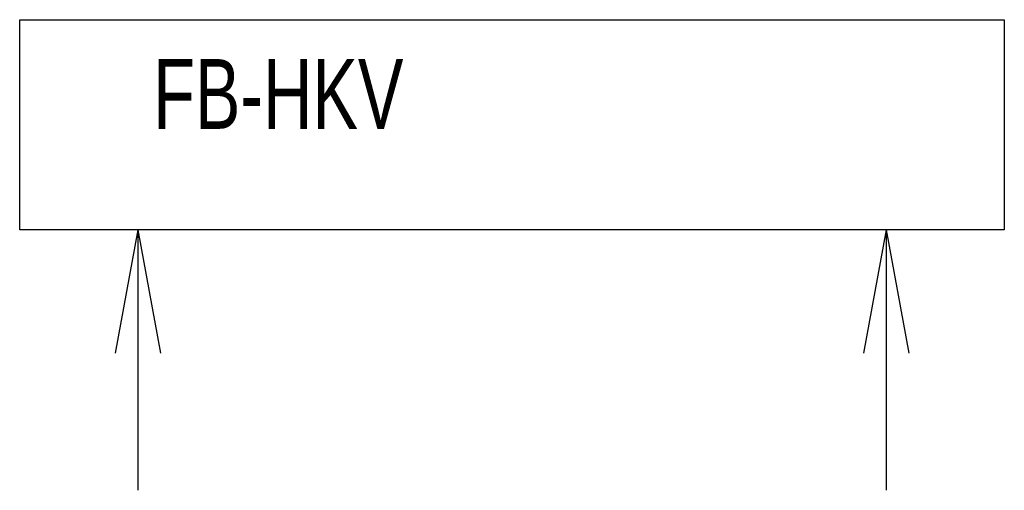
# Model space of a CAD drawing. Header units: metres. Extents: x 1306 to 1412, y -79 to 41.
# Tile 36 of 256: x 1380.868 to 1381.618, y -63.738 to -63.38. Entities that reach past the tile are written whole.
import ezdxf

# ---------------------------------------------------------------- set-up
doc = ezdxf.new("R2010")
doc.units = ezdxf.units.M
doc.linetypes.add('AUSGEZOGEN', pattern=[0])
doc.layers.add('XR$8$Heizung', color=4, linetype='AUSGEZOGEN', lineweight=13)
doc.styles.add('ARIAL', font='arial.ttf')

msp = doc.modelspace()

# ---------------------------------------------------------------- linework, layer by layer
at = {"layer": 'XR$8$Heizung', "color": 61, "linetype": 'AUSGEZOGEN', "lineweight": -3, "transparency": 33554687}
for p, q in [((1380.86764, -63.53976), (1380.86764, -63.37976)), ((1380.86764, -63.37976), (1381.61764, -63.37976)), ((1381.61764, -63.37976), (1381.61764, -63.53976)), ((1381.61764, -63.53976), (1380.86764, -63.53976)), ((1380.95764, -63.53976), (1380.94042, -63.63347)), ((1380.95764, -63.53976), (1380.95764, -63.73796)), ((1380.95764, -63.53976), (1380.97486, -63.63347)), ((1381.52765, -63.53976), (1381.51043, -63.63347)), ((1381.52765, -63.53976), (1381.52765, -63.73796)), ((1381.52765, -63.53976), (1381.54487, -63.63347))]:
    msp.add_line(p, q, dxfattribs=at)

# ---------------------------------------------------------------- texts
at = {"layer": 'XR$8$Heizung', "color": 61, "linetype": 'AUSGEZOGEN', "lineweight": -3, "transparency": 33554687, "insert": (1380.96936, -63.40968), "char_height": 0.0531562, "width": 0.2096104, "attachment_point": 1, "style": 'ARIAL'}
msp.add_mtext('\\W0.70;FB-HKV', dxfattribs=at)

doc.saveas('drawing.dxf')
